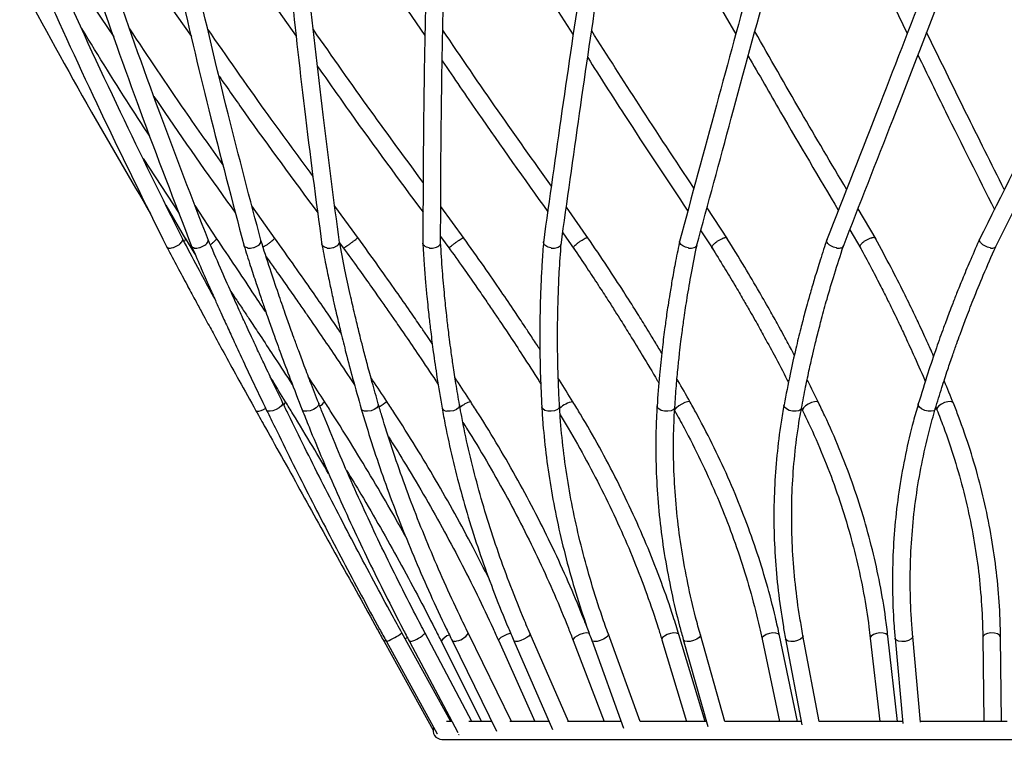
# Model space of a CAD drawing. Header units: millimetres. Extents: x -205 to 202, y -5 to 1774.
# Tile 5 of 11: x -165 to 2, y 496 to 618. Entities that reach past the tile are written whole.
import ezdxf

# ---------------------------------------------------------------- set-up
doc = ezdxf.new("R2010")
doc.units = ezdxf.units.MM

msp = doc.modelspace()

# ---------------------------------------------------------------- linework, layer by layer
at = {"color": 7, "linetype": 'Continuous', "lineweight": 25}
for p, q in [((-154.81, 624.02), (-148.66, 614.9)), ((-141.89, 624), (-135.55, 614.96)), ((-124.14, 623.99), (-117.83, 615.04)), ((-102.16, 624.01), (-96.09, 615.13)), ((-76.69, 624.04), (-71.06, 615.25)), ((-48.61, 624.11), (-43.6, 615.38)), ((-18.87, 624.19), (-14.62, 615.51)), ((-143.69, 594.38), (-137.61, 585.07)), ((-136.46, 580.71), (-139.81, 586.45)), ((-131.22, 580.77), (-134.92, 586.43)), ((-121.39, 580.81), (-125.31, 586.39)), ((-107.31, 580.83), (-111.32, 586.32)), ((-89.47, 580.83), (-93.41, 586.23)), ((-68.46, 580.81), (-72.21, 586.13)), ((-45, 580.77), (-48.45, 586.01)), ((-19.9, 580.71), (-22.94, 585.88)), ((-49.5, 582.15), (-47.49, 579.1)), ((-24.33, 582.33), (-22.47, 579.17)), ((-134.93, 578.21), (-136.56, 580.88)), ((-93.44, 581.19), (-91.87, 579.04)), ((-72.82, 581.8), (-70.89, 579.06)), ((-110.5, 580.12), (-109.72, 579.04)), ((-32.53, 552.22), (-32.32, 551.8)), ((-9.8, 552.34), (-9.62, 551.91)), ((-91.74, 499.22), (-99.98, 514.2)), ((-88.15, 499.22), (-96.06, 514.17)), ((-81.45, 499.22), (-88.76, 514.13)), ((-71.87, 499.22), (-78.33, 514.07)), ((-59.73, 499.22), (-65.11, 513.99)), ((-48.78, 499.22), (-53.2, 513.91)), ((-103, 512.75), (-94.73, 497.78)), ((-102.61, 512.75), (-94.02, 497.13)), ((-98.72, 512.77), (-90.56, 497.36)), ((-93.35, 512.8), (-86.56, 499.22)), ((-91.46, 512.81), (-84, 497.61)), ((-83.64, 512.86), (-77.52, 499.22)), ((-81.08, 512.88), (-74.55, 497.87)), ((-71.07, 512.94), (-65.84, 499.22)), ((-67.93, 512.96), (-62.53, 498.13)), ((-56.07, 513.04), (-51.91, 499.22)), ((-52.46, 513.07), (-48.33, 498.4)), ((-45.44, 499.22), (-49.57, 513.88)), ((-39.15, 513.16), (-36.21, 499.22)), ((-33.15, 499.22), (-36.21, 513.78)), ((-35.18, 513.19), (-32.43, 498.65)), ((-29.48, 499.21), (-32.24, 513.75)), ((-20.87, 513.3), (-19.28, 499.22)), ((-16.27, 499.22), (-17.89, 513.64)), ((-16.69, 513.34), (-15.38, 498.87)), ((-12.39, 499.15), (-13.7, 513.61)), ((-1.87, 513.46), (-1.7, 499.22)), ((1.3, 499.22), (1.13, 513.49)), ((-91.55, 499.22), (-92.47, 499.22)), ((-84.79, 499.22), (-88.66, 499.22)), ((-75.14, 499.22), (-81.77, 499.22)), ((-62.92, 499.22), (-72.04, 499.22)), ((-48.56, 499.22), (-59.73, 499.22)), ((-32.54, 499.22), (-45.44, 499.22)), ((-15.41, 499.22), (-29.48, 499.22)), ((2.23, 499.22), (-12.4, 499.22)), ((-93.93, 497), (-93.94, 497)), ((-93.24, 496.22), (96.76, 496.22))]:
    msp.add_line(p, q, dxfattribs=at)
at = {"color": 8, "linetype": 'Continuous', "lineweight": 25}
for p, q in [((-124.55, 551.67), (-124.63, 551.73)), ((-102.97, 512.78), (-103, 512.75)), ((-102.49, 512.78), (-102.61, 512.75))]:
    msp.add_line(p, q, dxfattribs=at)
at = {"color": 8, "linetype": 'Continuous', "lineweight": 25, "flags": 128}
for points in [[(-120.13, 553.12), (-120.14, 552.88), (-120.35, 552.58), (-120.73, 552.26), (-121.22, 551.97), (-121.76, 551.75), (-122.25, 551.65), (-122.63, 551.67)], [(-114.04, 553.02), (-114.02, 552.88), (-114.15, 552.58), (-114.46, 552.26), (-114.93, 551.97), (-115.48, 551.75), (-116.02, 551.65), (-116.47, 551.67)], [(-103.97, 552.88), (-103.97, 552.88), (-104, 552.58), (-104.24, 552.26), (-104.67, 551.97), (-105.2, 551.75), (-105.77, 551.65), (-106.28, 551.67)], [(-90.25, 552.73), (-90.25, 552.58), (-90.41, 552.26), (-90.78, 551.97), (-91.28, 551.75), (-91.86, 551.65), (-92.41, 551.67)], [(-75.34, 551.67), (-75.85, 551.81), (-76.2, 552.05), (-76.36, 552.35), (-76.36, 552.38)], [(-73.36, 552.55), (-73.44, 552.26), (-73.73, 551.97), (-74.2, 551.75), (-74.76, 551.65), (-75.34, 551.67)], [(-55.64, 551.67), (-56.19, 551.81), (-56.61, 552.05), (-56.85, 552.35), (-56.88, 552.56)], [(-53.89, 552.37), (-53.91, 552.26), (-54.12, 551.97), (-54.52, 551.75), (-55.06, 551.65), (-55.64, 551.67)], [(-51.29, 553.2), (-51.43, 553.28), (-51.76, 553.26), (-52.22, 553.12), (-52.73, 552.88), (-53.23, 552.58), (-53.63, 552.26), (-53.87, 551.97), (-53.92, 551.75), (-53.91, 551.73)], [(-32.49, 552.19), (-32.61, 551.97), (-32.93, 551.75), (-33.42, 551.65), (-33.99, 551.67)], [(-29.62, 553.13), (-29.66, 553.18), (-29.91, 553.28), (-30.32, 553.26), (-30.83, 553.12), (-31.37, 552.88), (-31.84, 552.58), (-32.18, 552.26), (-32.33, 551.97), (-32.32, 551.81)], [(-11.12, 551.67), (-11.68, 551.81), (-12.2, 552.05), (-12.58, 552.35), (-12.76, 552.67), (-12.76, 552.9)], [(-6.84, 553.02), (-6.97, 553.18), (-7.31, 553.28), (-7.79, 553.26), (-8.34, 553.12), (-8.87, 552.88), (-9.3, 552.58), (-9.57, 552.26), (-9.64, 551.97), (-9.62, 551.91)], [(-122.63, 551.67), (-122.83, 551.81), (-122.83, 551.81)], [(-116.47, 551.67), (-116.76, 551.81), (-116.84, 551.92)], [(-106.28, 551.67), (-106.66, 551.81), (-106.85, 552.05)], [(-9.89, 552.04), (-9.92, 551.97), (-10.16, 551.75), (-10.58, 551.65), (-11.12, 551.67)], [(-81.6, 514.15), (-81.75, 514.11), (-82.28, 513.93), (-82.81, 513.68), (-83.25, 513.4), (-83.55, 513.13), (-83.65, 512.91), (-83.64, 512.86)], [(-78.33, 514.07), (-78.33, 513.93), (-78.52, 513.68), (-78.88, 513.4), (-79.37, 513.13), (-79.92, 512.91), (-80.42, 512.78)], [(-68.28, 514.04), (-68.28, 514.04), (-68.49, 514.17), (-68.88, 514.2), (-69.39, 514.11), (-69.94, 513.93), (-70.45, 513.68), (-70.84, 513.4), (-71.05, 513.13), (-71.07, 512.94)], [(-65.11, 513.99), (-65.1, 513.93), (-65.19, 513.68), (-65.49, 513.4), (-65.94, 513.13), (-66.48, 512.91), (-67.02, 512.78)], [(-53.2, 513.91), (-53.29, 514.04), (-53.59, 514.17), (-54.05, 514.2), (-54.6, 514.11), (-55.16, 513.93), (-55.64, 513.68), (-55.96, 513.4), (-56.08, 513.13), (-56.07, 513.04)], [(-36.21, 513.78), (-36.22, 513.82), (-36.42, 514.04), (-36.8, 514.17), (-37.32, 514.2), (-37.9, 514.11), (-38.44, 513.93), (-38.87, 513.68), (-39.11, 513.4), (-39.15, 513.16)], [(-17.89, 513.64), (-17.96, 513.82), (-18.25, 514.04), (-18.7, 514.17), (-19.27, 514.2), (-19.84, 514.11), (-20.35, 513.93), (-20.71, 513.68), (-20.87, 513.4), (-20.87, 513.3)], [(1.13, 513.49), (1.13, 513.55), (0.97, 513.82), (0.6, 514.04), (0.09, 514.17), (-0.49, 514.2), (-1.05, 514.11), (-1.51, 513.93), (-1.79, 513.68), (-1.87, 513.46)], [(-102.73, 512.93), (-102.77, 512.91), (-102.97, 512.78)], [(-99.05, 513.4), (-99.06, 513.4), (-99.42, 513.18)], [(-98.47, 512.78), (-98.68, 512.75), (-98.72, 512.77)], [(-91.02, 512.78), (-91.34, 512.75), (-91.46, 512.81)], [(-80.42, 512.78), (-80.82, 512.75), (-81.05, 512.83), (-81.08, 512.87)], [(-67.02, 512.78), (-67.49, 512.75), (-67.82, 512.83), (-67.93, 512.96)], [(-51.28, 512.78), (-51.81, 512.75), (-52.21, 512.83), (-52.44, 513.01), (-52.46, 513.07)], [(-49.57, 513.88), (-49.58, 513.68), (-49.8, 513.4), (-50.19, 513.13), (-50.72, 512.91), (-51.28, 512.78)], [(-33.73, 512.78), (-34.3, 512.75), (-34.77, 512.83), (-35.09, 513.01), (-35.18, 513.19)], [(-32.24, 513.75), (-32.23, 513.68), (-32.35, 513.4), (-32.68, 513.13), (-33.17, 512.91), (-33.73, 512.78)], [(-14.98, 512.78), (-15.56, 512.75), (-16.09, 512.83), (-16.48, 513.01), (-16.68, 513.26), (-16.69, 513.34)], [(-13.7, 513.61), (-13.75, 513.4), (-14, 513.13), (-14.43, 512.91), (-14.98, 512.78)]]:
    msp.add_lwpolyline(points, dxfattribs=at)
at = {"color": 7, "linetype": 'Continuous', "lineweight": 25, "flags": 128}
for points in [[(-33.99, 551.67), (-34.55, 551.81), (-35.03, 552.05), (-35.34, 552.35), (-35.45, 552.67), (-35.44, 552.74)], [(-90.31, 497), (-90.35, 497), (-90.38, 497.02)]]:
    msp.add_lwpolyline(points, dxfattribs=at)
at = {"color": 8, "linetype": 'Continuous', "lineweight": 25}
for centre, radius, start, end in [((-124.49, 554.23), 2.56, 268.6193, 305.7684), ((-120.35, 553.4), 0.732, 302.4192, 348.4714), ((-114.62, 554.27), 1.86, 294.2234, 327.6576), ((-165.8, 647.08), 113.14, 303.2085, 304.0082), ((-92.44, 552.48), 0.808, 199.6102, 271.8739), ((-87, 548.72), 4.77, 106.7128, 131.7415), ((-70.57, 549.41), 3.88, 97.7919, 135.6274), ((-106.96, 523.64), 11.74, 292.364, 306.4883), ((-99.8, 517.84), 5.24, 284.81, 315.5822), ((-91.44, 516.04), 3.29, 277.3307, 324.5757), ((-91.39, 511.62), 2.29, 104.439, 149.0738)]:
    msp.add_arc(centre, radius, start, end, dxfattribs=at)
at = {"color": 7, "linetype": 'Continuous', "lineweight": 25}
msp.add_arc((-93.24, 497.72), 1.5, 159.0883, 270, dxfattribs=at)
for points, knots in [([(-136.95, 580.61), (-140.5, 587.79), (-147.85, 602.6), (-154.74, 617.69), (-158.3, 625.46)], [0, 0, 0, 0, 0.4843799, 1, 1, 1, 1]), ([(-132.66, 580.49), (-135.43, 587.67), (-141.16, 602.48), (-146.46, 617.57), (-149.2, 625.34)], [0, 0, 0, 0, 0.484379, 1, 1, 1, 1]), ([(-10.8, 625.39), (-13.62, 618.07), (-19.46, 602.97), (-25.27, 588.14), (-28.27, 580.49)], [0, 0, 0, 0, 0.484376, 1, 1, 1, 1]), ([(19.7, 625.5), (16.13, 618.19), (8.78, 603.08), (1.36, 588.26), (-2.47, 580.61)], [0, 0, 0, 0, 0.484374, 1, 1, 1, 1]), ([(-164.54, 624.13), (-160.54, 616.8), (-153.38, 603.66), (-145.8, 590.75), (-142.45, 585.04)], [0, 0, 0, 0, 0.557693, 1, 1, 1, 1]), ([(-161.03, 624.23), (-157.69, 616.9), (-150.78, 601.78), (-143.42, 586.92), (-139.63, 579.27)], [0, 0, 0, 0, 0.484381, 1, 1, 1, 1]), ([(-152.03, 624.35), (-149.45, 617.02), (-144.14, 601.9), (-138.4, 587.04), (-135.45, 579.39)], [0, 0, 0, 0, 0.48438, 1, 1, 1, 1]), ([(-137.83, 624.51), (-136.12, 617.19), (-132.58, 602.06), (-128.66, 587.21), (-126.64, 579.55)], [0, 0, 0, 0, 0.484379, 1, 1, 1, 1]), ([(-123.74, 580.33), (-125.64, 587.5), (-129.55, 602.31), (-133.08, 617.4), (-134.9, 625.18)], [0, 0, 0, 0, 0.484378, 1, 1, 1, 1]), ([(-118.91, 624.69), (-118.11, 617.36), (-116.48, 602.23), (-114.51, 587.38), (-113.49, 579.73)], [0, 0, 0, 0, 0.484377, 1, 1, 1, 1]), ([(-110.52, 580.15), (-111.48, 587.33), (-113.44, 602.14), (-115.08, 617.23), (-115.93, 625.01)], [0, 0, 0, 0, 0.4843765, 1, 1, 1, 1]), ([(-95.91, 624.88), (-96.06, 617.56), (-96.37, 602.44), (-96.42, 587.59), (-96.45, 579.94)], [0, 0, 0, 0, 0.484377, 1, 1, 1, 1]), ([(-93.45, 579.94), (-93.43, 587.12), (-93.38, 601.93), (-93.07, 617.03), (-92.91, 624.81)], [0, 0, 0, 0, 0.4843764, 1, 1, 1, 1]), ([(-69.61, 625.07), (-70.74, 617.49), (-72.99, 602.38), (-75.06, 587.54), (-76.09, 580.14)], [0, 0, 0, 0, 0.501316, 1, 1, 1, 1]), ([(-73.11, 579.74), (-72.08, 587.13), (-70.02, 601.96), (-67.77, 617.06), (-66.65, 624.63)], [0, 0, 0, 0, 0.498811, 1, 1, 1, 1]), ([(-40.91, 625.24), (-42.91, 617.92), (-47.02, 602.81), (-51.03, 587.98), (-53.1, 580.33)], [0, 0, 0, 0, 0.484375, 1, 1, 1, 1]), ([(-50.2, 579.55), (-48.26, 586.73), (-44.25, 601.56), (-40.14, 616.67), (-38.02, 624.45)], [0, 0, 0, 0, 0.484375, 1, 1, 1, 1]), ([(-25.48, 579.39), (-22.66, 586.57), (-16.85, 601.41), (-11.01, 616.52), (-8, 624.31)], [0, 0, 0, 0, 0.484376, 1, 1, 1, 1]), ([(0.21, 579.27), (3.81, 586.45), (11.24, 601.29), (18.6, 616.4), (22.4, 624.19)], [0, 0, 0, 0, 0.484374, 1, 1, 1, 1]), ([(-142.58, 598.14), (-143.5, 599.55), (-147.43, 605.54), (-151.18, 611.63), (-154.05, 616.3)], [0, 0, 0, 0, 0.234313, 1, 1, 1, 1]), ([(-130.21, 593.34), (-132.35, 596.35), (-137.72, 603.92), (-142.86, 611.63), (-145.95, 616.27)], [0, 0, 0, 0, 0.398265, 1, 1, 1, 1]), ([(-114.98, 591.34), (-117.69, 595.03), (-123.74, 603.24), (-129.55, 611.6), (-132.76, 616.22)], [0, 0, 0, 0, 0.448639, 1, 1, 1, 1]), ([(-96.38, 590.3), (-99.35, 594.33), (-105.64, 602.86), (-111.72, 611.55), (-114.93, 616.14)], [0, 0, 0, 0, 0.472504, 1, 1, 1, 1]), ([(-74.74, 589.7), (-77.75, 593.92), (-83.95, 602.62), (-89.97, 611.48), (-93.07, 616.04)], [0, 0, 0, 0, 0.485629, 1, 1, 1, 1]), ([(-50.65, 589.35), (-53.76, 594.03), (-59.58, 602.81), (-65.27, 611.75), (-67.93, 615.92)], [0, 0, 0, 0, 0.532971, 1, 1, 1, 1]), ([(-24.88, 589.17), (-27.47, 593.53), (-32.68, 602.33), (-37.8, 611.29), (-40.37, 615.8)], [0, 0, 0, 0, 0.496586, 1, 1, 1, 1]), ([(1.76, 589.11), (-0.42, 593.47), (-4.81, 602.23), (-9.16, 611.17), (-11.35, 615.66)], [0, 0, 0, 0, 0.496772, 1, 1, 1, 1]), ([(-93.16, 610.85), (-91.17, 607.93), (-85.33, 599.35), (-79.31, 590.93), (-75.35, 585.37)], [0, 0, 0, 0, 0.340705, 1, 1, 1, 1]), ([(-68.59, 611.4), (-66.55, 608.19), (-60.99, 599.47), (-55.3, 590.9), (-51.7, 585.49)], [0, 0, 0, 0, 0.367952, 1, 1, 1, 1]), ([(-41.49, 611.7), (-39.67, 608.53), (-34.65, 599.75), (-29.53, 591.12), (-26.27, 585.62)], [0, 0, 0, 0, 0.361389, 1, 1, 1, 1]), ([(-12.83, 611.85), (-11.27, 608.65), (-6.99, 599.87), (-2.66, 591.24), (0.09, 585.75)], [0, 0, 0, 0, 0.363186, 1, 1, 1, 1]), ([(-114.23, 609.93), (-112.39, 607.31), (-106.56, 599), (-100.54, 590.85), (-96.42, 585.27)], [0, 0, 0, 0, 0.315514, 1, 1, 1, 1]), ([(-130.86, 608.28), (-129.42, 606.21), (-123.98, 598.43), (-118.34, 590.79), (-114.19, 585.18)], [0, 0, 0, 0, 0.26568, 1, 1, 1, 1]), ([(-141.87, 604.84), (-141.25, 603.93), (-136.78, 597.28), (-132.11, 590.75), (-128.08, 585.11)], [0, 0, 0, 0, 0.136955, 1, 1, 1, 1]), ([(-139.45, 579.24), (-139.44, 579.23), (-139.34, 579.21), (-139.1, 579.2), (-138.67, 579.28), (-138.2, 579.46), (-137.75, 579.71), (-137.37, 580), (-137.11, 580.3), (-136.98, 580.58), (-137.02, 580.72), (-137.04, 580.78)], [0, 0, 0, 0, 0.008899, 0.133908, 0.258918, 0.38391, 0.50887, 0.633799, 0.758714, 0.883638, 1, 1, 1, 1]), ([(-131.63, 570.7), (-131.82, 571.05), (-132.77, 572.8), (-134.58, 576.17), (-136.18, 579.18), (-137.03, 580.79)], [0, 0, 0, 0, 0.103156, 0.518029, 1, 1, 1, 1]), ([(-136.78, 580.31), (-136.71, 580.4), (-136.56, 580.59), (-136.51, 580.78), (-136.56, 580.84), (-136.58, 580.87)], [0, 0, 0, 0, 0.39655, 0.807067, 1, 1, 1, 1]), ([(-135.07, 579.24), (-135.06, 579.23), (-134.94, 579.21), (-134.65, 579.2), (-134.18, 579.28), (-133.7, 579.46), (-133.27, 579.71), (-132.92, 580), (-132.73, 580.3), (-132.67, 580.54), (-132.73, 580.63), (-132.74, 580.66)], [0, 0, 0, 0, 0.009555, 0.143778, 0.278001, 0.412207, 0.546376, 0.680513, 0.814635, 0.948766, 1, 1, 1, 1]), ([(-120.13, 553.12), (-120.71, 554.33), (-121.79, 556.56), (-123.24, 559.63), (-124.41, 562.13), (-125.34, 564.12), (-126.26, 566.11), (-127.39, 568.58), (-128.9, 571.94), (-130.74, 576.07), (-132.03, 579.07), (-132.73, 580.68)], [0, 0, 0, 0, 0.129862, 0.23984, 0.329935, 0.400147, 0.455456, 0.546441, 0.66862, 0.821979, 1, 1, 1, 1]), ([(-132.35, 579.81), (-132.26, 579.87), (-132.03, 580.03), (-131.71, 580.31), (-131.44, 580.59), (-131.3, 580.81), (-131.31, 580.92), (-131.34, 580.95), (-131.35, 580.96), (-131.35, 580.96)], [0, 0, 0, 0, 0.136106, 0.339686, 0.543282, 0.746979, 0.950674, 0.985469, 1, 1, 1, 1]), ([(-122.93, 568.37), (-122.96, 568.41), (-123.73, 569.58), (-125.44, 572.15), (-128.21, 576.3), (-130.24, 579.31), (-131.33, 580.93)], [0, 0, 0, 0, 0.0094303, 0.27598, 0.6105988, 1, 1, 1, 1]), ([(-126.04, 579.24), (-126.03, 579.23), (-125.88, 579.21), (-125.56, 579.2), (-125.06, 579.28), (-124.58, 579.46), (-124.18, 579.71), (-123.89, 580), (-123.76, 580.28), (-123.79, 580.44), (-123.81, 580.51)], [0, 0, 0, 0, 0.010445, 0.157167, 0.303889, 0.450592, 0.597255, 0.743883, 0.890494, 1, 1, 1, 1]), ([(-114.04, 553.02), (-114.52, 554.22), (-115.39, 556.46), (-116.55, 559.51), (-117.47, 562.01), (-118.2, 564), (-118.92, 565.99), (-119.79, 568.45), (-120.95, 571.81), (-122.33, 575.93), (-123.29, 578.92), (-123.8, 580.53)], [0, 0, 0, 0, 0.129871, 0.239885, 0.329997, 0.400222, 0.455542, 0.546543, 0.668742, 0.822115, 1, 1, 1, 1]), ([(-123.43, 579.4), (-123.39, 579.42), (-123.24, 579.5), (-122.91, 579.71), (-122.49, 580), (-122.1, 580.31), (-121.78, 580.59), (-121.56, 580.81), (-121.5, 580.92), (-121.5, 580.95), (-121.5, 580.96), (-121.5, 580.96)], [0, 0, 0, 0, 0.061815, 0.212123, 0.362394, 0.512649, 0.662914, 0.813255, 0.963595, 0.989275, 1, 1, 1, 1]), ([(-110.27, 564.85), (-110.53, 565.24), (-111.36, 566.46), (-112.97, 568.81), (-115.3, 572.18), (-118.21, 576.33), (-120.35, 579.35), (-121.51, 580.97)], [0, 0, 0, 0, 0.070435, 0.225558, 0.43387, 0.695393, 1, 1, 1, 1]), ([(-109.83, 579.22), (-109.83, 579.22), (-109.84, 579.2), (-109.7, 579.29), (-109.45, 579.46), (-109.09, 579.71), (-108.69, 580), (-108.28, 580.31), (-107.91, 580.59), (-107.62, 580.81), (-107.49, 580.92), (-107.46, 580.95), (-107.45, 580.96), (-107.45, 580.96)], [0, 0, 0, 0, 0.054875, 0.169587, 0.284284, 0.39895, 0.513588, 0.628213, 0.742846, 0.857537, 0.972227, 0.991818, 1, 1, 1, 1]), ([(-107.44, 580.98), (-107.44, 580.98), (-107.43, 580.98), (-107.44, 580.97), (-107.45, 580.96), (-107.45, 580.96)], [0, 0, 0, 0, 0.589347, 0.879021, 1, 1, 1, 1]), ([(-94.86, 563.08), (-95.17, 563.54), (-95.83, 564.52), (-97.07, 566.33), (-98.78, 568.81), (-101.13, 572.18), (-104.07, 576.34), (-106.25, 579.36), (-107.43, 580.99)], [0, 0, 0, 0, 0.076501, 0.161538, 0.301423, 0.489271, 0.725107, 1, 1, 1, 1]), ([(-92, 579.22), (-92, 579.22), (-92.03, 579.21), (-91.96, 579.29), (-91.79, 579.46), (-91.49, 579.71), (-91.12, 580), (-90.7, 580.31), (-90.3, 580.59), (-89.95, 580.81), (-89.77, 580.92), (-89.69, 580.95), (-89.68, 580.96), (-89.68, 580.96)], [0, 0, 0, 0, 0.003559, 0.124499, 0.245423, 0.366315, 0.487177, 0.608026, 0.728884, 0.849802, 0.970719, 0.991374, 1, 1, 1, 1]), ([(-89.59, 580.98), (-89.6, 580.98), (-89.61, 580.99), (-89.66, 580.97), (-89.67, 580.96), (-89.68, 580.96)], [0, 0, 0, 0, 0.766589, 0.931237, 1, 1, 1, 1]), ([(-76.68, 562.08), (-76.77, 562.22), (-77.28, 563.01), (-78.13, 564.31), (-79.45, 566.31), (-81.1, 568.79), (-83.39, 572.17), (-86.27, 576.34), (-88.42, 579.36), (-89.58, 580.98)], [0, 0, 0, 0, 0.021433, 0.123824, 0.204482, 0.337163, 0.515338, 0.73904, 1, 1, 1, 1]), ([(-71, 579.25), (-71.01, 579.26), (-71.05, 579.3), (-70.95, 579.46), (-70.72, 579.71), (-70.39, 580), (-69.99, 580.31), (-69.56, 580.59), (-69.16, 580.81), (-68.93, 580.92), (-68.82, 580.95), (-68.8, 580.96), (-68.79, 580.96)], [0, 0, 0, 0, 0.072745, 0.200817, 0.328855, 0.456862, 0.584855, 0.712857, 0.840923, 0.968989, 0.990864, 1, 1, 1, 1]), ([(-68.57, 580.95), (-68.58, 580.96), (-68.58, 581.01), (-68.67, 580.99), (-68.77, 580.97), (-68.79, 580.96), (-68.79, 580.96)], [0, 0, 0, 0, 0.17137, 0.83846, 0.95241, 1, 1, 1, 1]), ([(-56.09, 561.47), (-56.29, 561.8), (-56.87, 562.77), (-57.77, 564.26), (-59, 566.27), (-60.55, 568.75), (-62.7, 572.13), (-65.41, 576.3), (-67.46, 579.33), (-68.56, 580.96)], [0, 0, 0, 0, 0.049405, 0.14885, 0.227187, 0.35605, 0.529097, 0.746363, 1, 1, 1, 1]), ([(-53.04, 580.57), (-53.28, 579.38), (-53.73, 577.19), (-54.29, 574.16), (-54.71, 571.67), (-55.02, 569.68), (-55.32, 567.67), (-55.66, 565.18), (-56.08, 561.77), (-56.52, 557.47), (-56.76, 554.3), (-56.88, 552.56)], [0, 0, 0, 0, 0.128908, 0.238255, 0.327768, 0.397524, 0.452475, 0.542872, 0.664259, 0.816604, 1, 1, 1, 1]), ([(-51.57, 579.24), (-51.58, 579.24), (-51.76, 579.27), (-52.1, 579.36), (-52.54, 579.57), (-52.88, 579.84), (-53.06, 580.14), (-53.11, 580.36), (-53.06, 580.45), (-53.05, 580.46)], [0, 0, 0, 0, 0.0137821, 0.2073764, 0.4009716, 0.594541, 0.7880586, 0.9815295, 1, 1, 1, 1]), ([(-47.61, 579.29), (-47.61, 579.29), (-47.66, 579.32), (-47.63, 579.47), (-47.48, 579.71), (-47.2, 580), (-46.82, 580.31), (-46.39, 580.59), (-45.96, 580.81), (-45.68, 580.92), (-45.54, 580.95), (-45.51, 580.96), (-45.5, 580.96)], [0, 0, 0, 0, 0.016084, 0.151983, 0.287845, 0.423674, 0.559488, 0.695311, 0.831203, 0.967094, 0.990306, 1, 1, 1, 1]), ([(-45.11, 580.91), (-45.13, 580.93), (-45.18, 581), (-45.34, 580.99), (-45.47, 580.97), (-45.5, 580.96), (-45.5, 580.96)], [0, 0, 0, 0, 0.362789, 0.875777, 0.963404, 1, 1, 1, 1]), ([(-33.7, 561.12), (-33.92, 561.54), (-34.49, 562.62), (-35.34, 564.2), (-36.44, 566.21), (-37.82, 568.7), (-39.76, 572.08), (-42.21, 576.25), (-44.09, 579.28), (-45.1, 580.91)], [0, 0, 0, 0, 0.063085, 0.161081, 0.238275, 0.365258, 0.53578, 0.749883, 1, 1, 1, 1]), ([(-28.18, 580.74), (-28.57, 579.56), (-29.29, 577.37), (-30.22, 574.34), (-30.95, 571.86), (-31.51, 569.86), (-32.05, 567.86), (-32.7, 565.37), (-33.53, 561.96), (-34.49, 557.65), (-35.1, 554.48), (-35.44, 552.74)], [0, 0, 0, 0, 0.128902, 0.238245, 0.327756, 0.397511, 0.452462, 0.542858, 0.664247, 0.816593, 1, 1, 1, 1]), ([(-26.56, 579.24), (-26.57, 579.24), (-26.74, 579.27), (-27.08, 579.36), (-27.54, 579.57), (-27.92, 579.84), (-28.17, 580.14), (-28.28, 580.42), (-28.23, 580.56), (-28.2, 580.62)], [0, 0, 0, 0, 0.012283, 0.18482, 0.357358, 0.529872, 0.702341, 0.874768, 1, 1, 1, 1]), ([(-22.57, 579.37), (-22.59, 579.4), (-22.64, 579.49), (-22.56, 579.71), (-22.34, 580), (-22, 580.31), (-21.58, 580.59), (-21.13, 580.81), (-20.81, 580.92), (-20.65, 580.95), (-20.61, 580.96), (-20.61, 580.96)], [0, 0, 0, 0, 0.086976, 0.233253, 0.379494, 0.525719, 0.671955, 0.818263, 0.964571, 0.989563, 1, 1, 1, 1]), ([(-19.99, 580.83), (-19.99, 580.85), (-20.01, 580.93), (-20.18, 580.99), (-20.41, 580.99), (-20.57, 580.97), (-20.6, 580.96), (-20.61, 580.96)], [0, 0, 0, 0, 0.0939731, 0.498062, 0.9021483, 0.9711728, 1, 1, 1, 1]), ([(-10.18, 560.96), (-10.37, 561.4), (-10.86, 562.5), (-11.59, 564.11), (-12.52, 566.12), (-13.69, 568.61), (-15.34, 571.99), (-17.46, 576.17), (-19.1, 579.2), (-19.98, 580.84)], [0, 0, 0, 0, 0.06597, 0.163644, 0.240585, 0.367152, 0.537115, 0.750521, 1, 1, 1, 1]), ([(-2.35, 580.87), (-2.87, 579.69), (-3.84, 577.5), (-5.11, 574.48), (-6.12, 571.99), (-6.9, 570), (-7.67, 568), (-8.6, 565.51), (-9.81, 562.1), (-11.26, 557.8), (-12.23, 554.63), (-12.76, 552.9)], [0, 0, 0, 0, 0.128902, 0.23824, 0.327751, 0.397506, 0.452456, 0.542853, 0.664242, 0.816588, 1, 1, 1, 1]), ([(-0.58, 579.24), (-0.59, 579.24), (-0.74, 579.27), (-1.07, 579.36), (-1.53, 579.57), (-1.95, 579.84), (-2.26, 580.15), (-2.43, 580.44), (-2.47, 580.65), (-2.4, 580.72), (-2.39, 580.74)], [0, 0, 0, 0, 0.011215, 0.168747, 0.32628, 0.483792, 0.641262, 0.798694, 0.956109, 1, 1, 1, 1]), ([(-139.7, 579.41), (-139.1, 578.28), (-137.97, 576.15), (-136.38, 573.2), (-135.05, 570.72), (-133.98, 568.74), (-132.9, 566.75), (-131.56, 564.28), (-129.7, 560.89), (-127.35, 556.61), (-125.59, 553.46), (-124.63, 551.73)], [0, 0, 0, 0, 0.124195, 0.234072, 0.324073, 0.394212, 0.449464, 0.540354, 0.662407, 0.815629, 1, 1, 1, 1]), ([(-139.45, 579.24), (-139.46, 579.24), (-139.55, 579.27), (-139.67, 579.31), (-139.68, 579.4), (-139.69, 579.42)], [0, 0, 0, 0, 0.05425, 0.816293, 1, 1, 1, 1]), ([(-135.56, 579.66), (-135.05, 578.49), (-134.11, 576.31), (-132.79, 573.3), (-131.69, 570.82), (-130.8, 568.84), (-129.89, 566.85), (-128.76, 564.37), (-127.19, 560.97), (-125.18, 556.7), (-123.66, 553.54), (-122.83, 551.81)], [0, 0, 0, 0, 0.128977, 0.238268, 0.327778, 0.397534, 0.452484, 0.542878, 0.664263, 0.816638, 1, 1, 1, 1]), ([(-135.07, 579.24), (-135.08, 579.24), (-135.21, 579.27), (-135.39, 579.34), (-135.46, 579.48), (-135.49, 579.54)], [0, 0, 0, 0, 0.038231, 0.575248, 1, 1, 1, 1]), ([(-126.67, 579.67), (-126.31, 578.54), (-125.64, 576.4), (-124.66, 573.43), (-123.82, 570.95), (-123.14, 568.97), (-122.45, 566.97), (-121.57, 564.49), (-120.34, 561.09), (-118.74, 556.81), (-117.51, 553.64), (-116.84, 551.92)], [0, 0, 0, 0, 0.124453, 0.234328, 0.324304, 0.394422, 0.449656, 0.540518, 0.662531, 0.815685, 1, 1, 1, 1]), ([(-126.04, 579.24), (-126.05, 579.24), (-126.19, 579.27), (-126.43, 579.36), (-126.63, 579.52), (-126.65, 579.65), (-126.66, 579.69)], [0, 0, 0, 0, 0.028485, 0.428615, 0.828747, 1, 1, 1, 1]), ([(-113.53, 579.98), (-113.31, 578.8), (-112.89, 576.61), (-112.26, 573.59), (-111.72, 571.11), (-111.28, 569.12), (-110.81, 567.12), (-110.22, 564.64), (-109.37, 561.23), (-108.24, 556.95), (-107.34, 553.78), (-106.85, 552.05)], [0, 0, 0, 0, 0.128946, 0.238269, 0.327784, 0.397541, 0.452492, 0.542887, 0.664272, 0.81663, 1, 1, 1, 1]), ([(-112.65, 579.24), (-112.66, 579.24), (-112.82, 579.27), (-113.11, 579.36), (-113.39, 579.57), (-113.52, 579.75), (-113.51, 579.86), (-113.51, 579.86)], [0, 0, 0, 0, 0.022752, 0.342342, 0.661934, 0.981483, 1, 1, 1, 1]), ([(-112.65, 579.24), (-112.64, 579.23), (-112.47, 579.21), (-112.13, 579.2), (-111.62, 579.28), (-111.16, 579.46), (-110.8, 579.71), (-110.59, 580), (-110.51, 580.22), (-110.55, 580.32), (-110.56, 580.33)], [0, 0, 0, 0, 0.01151, 0.173195, 0.334881, 0.496545, 0.658166, 0.819748, 0.981312, 1, 1, 1, 1]), ([(-103.97, 552.89), (-104.31, 554.09), (-104.95, 556.32), (-105.78, 559.37), (-106.43, 561.87), (-106.93, 563.85), (-107.42, 565.84), (-108.01, 568.3), (-108.78, 571.65), (-109.67, 575.77), (-110.24, 578.75), (-110.55, 580.36)], [0, 0, 0, 0, 0.129874, 0.239921, 0.330045, 0.400279, 0.455605, 0.546617, 0.668831, 0.822218, 1, 1, 1, 1]), ([(-109.85, 579.21), (-109.03, 578.09), (-107.5, 575.98), (-105.4, 573.04), (-103.67, 570.57), (-102.29, 568.6), (-100.91, 566.62), (-99.21, 564.15), (-96.92, 560.77), (-95.06, 558.02), (-93.99, 556.39), (-93.86, 556.18)], [0, 0, 0, 0, 0.147654, 0.278847, 0.386358, 0.470145, 0.536148, 0.644723, 0.790526, 0.973588, 1, 1, 1, 1]), ([(-96.46, 580.18), (-96.39, 578.99), (-96.26, 576.81), (-96.02, 573.78), (-95.8, 571.29), (-95.6, 569.3), (-95.38, 567.3), (-95.09, 564.81), (-94.65, 561.4), (-94.04, 557.11), (-93.5, 553.94), (-93.2, 552.2)], [0, 0, 0, 0, 0.128933, 0.238271, 0.327786, 0.397543, 0.452494, 0.54289, 0.664274, 0.816624, 1, 1, 1, 1]), ([(-95.36, 579.24), (-95.37, 579.24), (-95.55, 579.27), (-95.86, 579.36), (-96.21, 579.57), (-96.42, 579.82), (-96.43, 580), (-96.44, 580.07)], [0, 0, 0, 0, 0.0185581, 0.2792395, 0.5399221, 0.80057, 1, 1, 1, 1]), ([(-95.36, 579.24), (-95.35, 579.23), (-95.18, 579.21), (-94.82, 579.2), (-94.33, 579.28), (-93.9, 579.46), (-93.6, 579.71), (-93.45, 579.94), (-93.47, 580.08), (-93.47, 580.13)], [0, 0, 0, 0, 0.01299, 0.19546, 0.37793, 0.560376, 0.742774, 0.925127, 1, 1, 1, 1]), ([(-90.25, 552.73), (-90.46, 553.93), (-90.84, 556.16), (-91.31, 559.21), (-91.66, 561.7), (-91.92, 563.68), (-92.17, 565.67), (-92.46, 568.13), (-92.8, 571.47), (-93.17, 575.58), (-93.35, 578.56), (-93.45, 580.16)], [0, 0, 0, 0, 0.12987, 0.239944, 0.330078, 0.400318, 0.45565, 0.546672, 0.668898, 0.822291, 1, 1, 1, 1]), ([(-92.12, 579.39), (-91.29, 578.21), (-89.74, 576.05), (-87.64, 573.05), (-85.95, 570.59), (-84.61, 568.62), (-83.27, 566.63), (-81.62, 564.17), (-79.41, 560.79), (-77.65, 558.07), (-76.64, 556.46), (-76.53, 556.28)], [0, 0, 0, 0, 0.154376, 0.284995, 0.392045, 0.475475, 0.541195, 0.649305, 0.794483, 0.976763, 1, 1, 1, 1]), ([(-76.06, 580.38), (-76.15, 579.19), (-76.31, 577.01), (-76.47, 573.98), (-76.57, 571.49), (-76.63, 569.5), (-76.67, 567.5), (-76.7, 565.01), (-76.69, 561.59), (-76.6, 557.29), (-76.44, 554.12), (-76.36, 552.38)], [0, 0, 0, 0, 0.128917, 0.238261, 0.327775, 0.397532, 0.452484, 0.54288, 0.664267, 0.816614, 1, 1, 1, 1]), ([(-74.77, 579.24), (-74.78, 579.24), (-74.96, 579.27), (-75.29, 579.36), (-75.7, 579.57), (-75.97, 579.84), (-76.09, 580.09), (-76.06, 580.23), (-76.05, 580.27)], [0, 0, 0, 0, 0.015812, 0.237916, 0.460022, 0.682097, 0.904114, 1, 1, 1, 1]), ([(-74.77, 579.24), (-74.76, 579.23), (-74.58, 579.21), (-74.23, 579.2), (-73.76, 579.28), (-73.38, 579.46), (-73.14, 579.69), (-73.12, 579.86), (-73.1, 579.93)], [0, 0, 0, 0, 0.014785, 0.222462, 0.43014, 0.637791, 0.845386, 1, 1, 1, 1]), ([(-73.36, 552.55), (-73.42, 553.75), (-73.54, 555.97), (-73.63, 559.02), (-73.68, 561.51), (-73.69, 563.49), (-73.69, 565.47), (-73.67, 567.93), (-73.58, 571.27), (-73.41, 575.38), (-73.2, 578.36), (-73.08, 579.95)], [0, 0, 0, 0, 0.12986, 0.239954, 0.330091, 0.400335, 0.455669, 0.546694, 0.668927, 0.822327, 1, 1, 1, 1]), ([(-71.02, 579.24), (-70.26, 578.13), (-68.83, 576.02), (-66.9, 573.08), (-65.3, 570.62), (-64.04, 568.66), (-62.79, 566.67), (-61.26, 564.21), (-59.2, 560.84), (-57.58, 558.14), (-56.67, 556.55), (-56.58, 556.39)], [0, 0, 0, 0, 0.148263, 0.280267, 0.388462, 0.472783, 0.539205, 0.648469, 0.795197, 0.979429, 1, 1, 1, 1]), ([(-53.89, 552.37), (-53.8, 553.57), (-53.65, 555.8), (-53.36, 558.84), (-53.1, 561.33), (-52.87, 563.31), (-52.62, 565.29), (-52.28, 567.75), (-51.77, 571.08), (-51.07, 575.19), (-50.46, 578.17), (-50.14, 579.76)], [0, 0, 0, 0, 0.129843, 0.239944, 0.33008, 0.400322, 0.455655, 0.546681, 0.668914, 0.822314, 1, 1, 1, 1]), ([(-51.57, 579.24), (-51.56, 579.23), (-51.38, 579.21), (-51.04, 579.2), (-50.61, 579.28), (-50.31, 579.46), (-50.15, 579.63), (-50.15, 579.73), (-50.15, 579.74)], [0, 0, 0, 0, 0.017153, 0.258091, 0.499031, 0.739939, 0.980783, 1, 1, 1, 1]), ([(-47.61, 579.28), (-46.92, 578.17), (-45.62, 576.07), (-43.86, 573.14), (-42.42, 570.68), (-41.29, 568.71), (-40.16, 566.73), (-38.79, 564.27), (-36.97, 560.9), (-35.54, 558.22), (-34.76, 556.66), (-34.69, 556.52)], [0, 0, 0, 0, 0.148542, 0.280927, 0.389442, 0.474013, 0.540632, 0.650219, 0.79738, 0.982158, 1, 1, 1, 1]), ([(-32.49, 552.19), (-32.26, 553.39), (-31.84, 555.61), (-31.19, 558.66), (-30.63, 561.14), (-30.16, 563.12), (-29.66, 565.11), (-29.03, 567.56), (-28.11, 570.9), (-26.9, 575.02), (-25.92, 577.99), (-25.4, 579.59)], [0, 0, 0, 0, 0.129822, 0.239922, 0.33005, 0.400286, 0.455616, 0.546636, 0.668862, 0.822254, 1, 1, 1, 1]), ([(-26.56, 579.24), (-26.54, 579.23), (-26.38, 579.21), (-26.06, 579.2), (-25.69, 579.28), (-25.47, 579.42), (-25.44, 579.54), (-25.43, 579.58)], [0, 0, 0, 0, 0.0202138, 0.3041528, 0.5880932, 0.8719959, 1, 1, 1, 1]), ([(-22.59, 579.36), (-21.99, 578.25), (-20.85, 576.15), (-19.33, 573.22), (-18.09, 570.76), (-17.12, 568.8), (-16.17, 566.82), (-15, 564.36), (-13.47, 560.99), (-12.28, 558.33), (-11.64, 556.79), (-11.59, 556.66)], [0, 0, 0, 0, 0.14868, 0.281307, 0.390028, 0.474759, 0.541504, 0.651299, 0.798739, 0.983868, 1, 1, 1, 1]), ([(-9.89, 552.04), (-9.52, 553.24), (-8.85, 555.46), (-7.86, 558.51), (-7.01, 561), (-6.31, 562.98), (-5.6, 564.97), (-4.68, 567.43), (-3.39, 570.77), (-1.71, 574.88), (-0.4, 577.86), (0.31, 579.46)], [0, 0, 0, 0, 0.129805, 0.239898, 0.330018, 0.400249, 0.455574, 0.546587, 0.668805, 0.822191, 1, 1, 1, 1]), ([(-0.58, 579.24), (-0.57, 579.23), (-0.41, 579.21), (-0.13, 579.2), (0.17, 579.28), (0.25, 579.4), (0.29, 579.45)], [0, 0, 0, 0, 0.023983, 0.360864, 0.697746, 1, 1, 1, 1]), ([(-122.91, 577.77), (-122.46, 577.13), (-121.3, 575.5), (-119.57, 573.05), (-117.85, 570.58), (-116.48, 568.61), (-115.11, 566.62), (-113.42, 564.15), (-111.12, 560.77), (-109.24, 557.99), (-108.14, 556.33), (-107.99, 556.1)], [0, 0, 0, 0, 0.089156, 0.228871, 0.343355, 0.432577, 0.502861, 0.618479, 0.773739, 0.96867, 1, 1, 1, 1]), ([(-128.88, 571.9), (-128.55, 571.41), (-127.79, 570.27), (-126.7, 568.63), (-125.38, 566.64), (-123.75, 564.17), (-121.53, 560.79), (-119.69, 557.99), (-118.6, 556.3), (-118.43, 556.05)], [0, 0, 0, 0, 0.094151, 0.216652, 0.313152, 0.471896, 0.685069, 0.952703, 1, 1, 1, 1]), ([(-119.63, 553.25), (-120.37, 554.46), (-121.24, 555.87), (-122.1, 557.27), (-122.22, 557.47)], [0, 0, 0, 0, 0.861553, 1, 1, 1, 1]), ([(-113.06, 553.28), (-113.84, 554.49), (-114.74, 555.88), (-115.64, 557.26), (-115.75, 557.44)], [0, 0, 0, 0, 0.875008, 1, 1, 1, 1]), ([(-102.52, 553.29), (-103.32, 554.51), (-104.22, 555.87), (-105.13, 557.23), (-105.23, 557.38)], [0, 0, 0, 0, 0.889748, 1, 1, 1, 1]), ([(-88.37, 553.28), (-89.16, 554.5), (-90.03, 555.84), (-90.92, 557.18), (-91.01, 557.31)], [0, 0, 0, 0, 0.905346, 1, 1, 1, 1]), ([(-71.1, 553.25), (-71.85, 554.47), (-72.67, 555.79), (-73.5, 557.11), (-73.57, 557.21)], [0, 0, 0, 0, 0.921797, 1, 1, 1, 1]), ([(-51.29, 553.2), (-51.98, 554.42), (-52.71, 555.72), (-53.47, 557.01), (-53.52, 557.09)], [0, 0, 0, 0, 0.9375786, 1, 1, 1, 1]), ([(-29.63, 553.13), (-30.23, 554.35), (-30.85, 555.63), (-31.51, 556.9), (-31.54, 556.96)], [0, 0, 0, 0, 0.953079, 1, 1, 1, 1]), ([(-6.84, 553.02), (-7.33, 554.25), (-7.84, 555.51), (-8.38, 556.78), (-8.4, 556.82)], [0, 0, 0, 0, 0.962623, 1, 1, 1, 1]), ([(-99.98, 514.2), (-100.53, 515.2), (-102.13, 518.11), (-104.73, 522.94), (-107.77, 528.65), (-110.73, 534.34), (-113.63, 539.99), (-116.44, 545.58), (-118.59, 549.95), (-119.8, 552.45), (-120.13, 553.12)], [0, 0, 0, 0, 0.07632, 0.221369, 0.366425, 0.511476, 0.656519, 0.801554, 0.946578, 1, 1, 1, 1]), ([(-112.36, 541.13), (-113.25, 542.65), (-115.25, 546.04), (-117.69, 550.07), (-119.22, 552.58), (-119.63, 553.25)], [0, 0, 0, 0, 0.371872, 0.830982, 1, 1, 1, 1]), ([(-96.06, 514.17), (-96.59, 515.18), (-98.12, 518.08), (-100.57, 522.9), (-103.37, 528.6), (-106.04, 534.28), (-108.59, 539.92), (-111, 545.5), (-112.79, 549.86), (-113.78, 552.34), (-114.04, 553.02)], [0, 0, 0, 0, 0.076327, 0.221397, 0.366467, 0.511522, 0.656558, 0.801572, 0.94656, 1, 1, 1, 1]), ([(-99.34, 530.48), (-100.07, 531.79), (-101.86, 535), (-104.84, 540.07), (-108.25, 545.7), (-111, 550.09), (-112.62, 552.6), (-113.06, 553.28)], [0, 0, 0, 0, 0.168655, 0.415415, 0.662172, 0.908931, 1, 1, 1, 1]), ([(-88.76, 514.13), (-89.25, 515.13), (-90.66, 518.04), (-92.87, 522.84), (-95.34, 528.54), (-97.63, 534.2), (-99.74, 539.83), (-101.67, 545.39), (-103.04, 549.74), (-103.77, 552.22), (-103.97, 552.88)], [0, 0, 0, 0, 0.076335, 0.221455, 0.366566, 0.511654, 0.656715, 0.801747, 0.946744, 1, 1, 1, 1]), ([(-85.2, 523.2), (-86.12, 525.01), (-87.99, 528.75), (-91.03, 534.37), (-94.27, 540.06), (-97.65, 545.69), (-100.42, 550.09), (-102.07, 552.61), (-102.52, 553.29)], [0, 0, 0, 0, 0.178021, 0.366083, 0.554131, 0.74217, 0.930204, 1, 1, 1, 1]), ([(-93.2, 552.21), (-93.03, 551.23), (-92.51, 548.42), (-91.48, 543.7), (-90.04, 538.03), (-88.37, 532.32), (-86.48, 526.58), (-84.36, 520.81), (-82.53, 516.24), (-81.39, 513.59), (-81.08, 512.88)], [0, 0, 0, 0, 0.0763492, 0.2213044, 0.3662506, 0.5111792, 0.6560898, 0.8009825, 0.9458581, 1, 1, 1, 1]), ([(-78.33, 514.07), (-78.76, 515.07), (-80, 517.97), (-81.9, 522.77), (-83.95, 528.45), (-85.78, 534.1), (-87.39, 539.72), (-88.77, 545.28), (-89.69, 549.6), (-90.13, 552.07), (-90.25, 552.73)], [0, 0, 0, 0, 0.076343, 0.221559, 0.366767, 0.511954, 0.657119, 0.802262, 0.947382, 1, 1, 1, 1]), ([(-68.68, 515.05), (-68.93, 515.72), (-69.94, 518.31), (-71.85, 522.82), (-74.48, 528.59), (-77.32, 534.32), (-80.36, 540.01), (-83.6, 545.65), (-86.3, 550.07), (-87.93, 552.59), (-88.37, 553.28)], [0, 0, 0, 0, 0.0514548, 0.2002653, 0.3490712, 0.4978644, 0.6466463, 0.7954187, 0.9441833, 1, 1, 1, 1]), ([(-76.36, 552.38), (-76.3, 551.41), (-76.12, 548.59), (-75.61, 543.86), (-74.77, 538.2), (-73.65, 532.48), (-72.28, 526.73), (-70.65, 520.96), (-69.15, 516.37), (-68.2, 513.7), (-67.93, 512.96)], [0, 0, 0, 0, 0.076352, 0.220987, 0.365641, 0.510309, 0.654987, 0.79967, 0.944354, 1, 1, 1, 1]), ([(-65.11, 513.99), (-65.47, 514.98), (-66.5, 517.88), (-68.03, 522.67), (-69.6, 528.35), (-70.91, 534), (-71.96, 539.6), (-72.75, 545.16), (-73.17, 549.46), (-73.32, 551.91), (-73.36, 552.55)], [0, 0, 0, 0, 0.076347, 0.221731, 0.367116, 0.512497, 0.657877, 0.803258, 0.948645, 1, 1, 1, 1]), ([(-53.2, 513.91), (-53.51, 514.92), (-54.42, 517.86), (-56.11, 522.73), (-58.37, 528.5), (-60.87, 534.24), (-63.61, 539.94), (-66.58, 545.58), (-69.12, 550.01), (-70.67, 552.55), (-71.1, 553.25)], [0, 0, 0, 0, 0.076339, 0.221071, 0.365809, 0.510545, 0.655278, 0.800007, 0.944733, 1, 1, 1, 1]), ([(-56.88, 552.56), (-56.94, 551.59), (-57.1, 548.77), (-57.14, 544.04), (-56.92, 538.38), (-56.4, 532.67), (-55.6, 526.92), (-54.5, 521.15), (-53.41, 516.53), (-52.67, 513.83), (-52.46, 513.07)], [0, 0, 0, 0, 0.076346, 0.220616, 0.364917, 0.509253, 0.65362, 0.798013, 0.942429, 1, 1, 1, 1]), ([(-49.57, 513.88), (-49.84, 514.87), (-50.63, 517.77), (-51.73, 522.55), (-52.77, 528.23), (-53.52, 533.88), (-53.98, 539.49), (-54.15, 545.04), (-54.07, 549.33), (-53.93, 551.75), (-53.89, 552.37)], [0, 0, 0, 0, 0.076345, 0.221964, 0.3676, 0.513252, 0.658927, 0.804628, 0.95036, 1, 1, 1, 1]), ([(-36.21, 513.78), (-36.43, 514.8), (-37.08, 517.75), (-38.36, 522.62), (-40.15, 528.38), (-42.22, 534.12), (-44.57, 539.82), (-47.18, 545.47), (-49.47, 549.92), (-50.89, 552.48), (-51.29, 553.2)], [0, 0, 0, 0, 0.076341, 0.220816, 0.365309, 0.509818, 0.654339, 0.79887, 0.943409, 1, 1, 1, 1]), ([(-35.44, 552.74), (-35.61, 551.76), (-36.11, 548.94), (-36.69, 544.22), (-37.1, 538.56), (-37.2, 532.86), (-36.99, 527.11), (-36.47, 521.34), (-35.82, 516.7), (-35.33, 513.98), (-35.18, 513.19)], [0, 0, 0, 0, 0.076333, 0.220366, 0.364422, 0.508501, 0.652607, 0.796738, 0.940895, 1, 1, 1, 1]), ([(-32.24, 513.75), (-32.41, 514.74), (-32.94, 517.63), (-33.57, 522.42), (-34.04, 528.1), (-34.2, 533.75), (-34.06, 539.37), (-33.61, 544.92), (-33.03, 549.19), (-32.6, 551.6), (-32.49, 552.19)], [0, 0, 0, 0, 0.076336, 0.222213, 0.368117, 0.514047, 0.660007, 0.805997, 0.952016, 1, 1, 1, 1]), ([(-17.89, 513.64), (-18.02, 514.66), (-18.37, 517.61), (-19.2, 522.48), (-20.47, 528.25), (-22.04, 533.99), (-23.9, 539.69), (-26.07, 545.33), (-28.02, 549.81), (-29.27, 552.39), (-29.62, 553.13)], [0, 0, 0, 0, 0.076336, 0.220543, 0.364773, 0.509026, 0.653301, 0.797596, 0.94191, 1, 1, 1, 1]), ([(-12.76, 552.89), (-13.05, 551.92), (-13.86, 549.1), (-14.97, 544.38), (-15.99, 538.73), (-16.7, 533.02), (-17.09, 527.28), (-17.17, 521.51), (-16.98, 516.86), (-16.76, 514.13), (-16.69, 513.34)], [0, 0, 0, 0, 0.076318, 0.220323, 0.364335, 0.508345, 0.652356, 0.796371, 0.940393, 1, 1, 1, 1]), ([(1.13, 513.49), (1.11, 514.51), (1.06, 517.46), (0.72, 522.33), (0.01, 528.09), (-1, 533.83), (-2.33, 539.53), (-3.97, 545.18), (-5.52, 549.67), (-6.54, 552.27), (-6.84, 553.02)], [0, 0, 0, 0, 0.076326, 0.220362, 0.364413, 0.508475, 0.65255, 0.796641, 0.940748, 1, 1, 1, 1]), ([(-124.63, 551.73), (-124.1, 550.77), (-122.54, 547.98), (-119.94, 543.31), (-116.81, 537.69), (-113.67, 532.03), (-110.51, 526.32), (-107.33, 520.6), (-104.83, 516.07), (-103.39, 513.45), (-103, 512.75)], [0, 0, 0, 0, 0.076316, 0.221356, 0.366406, 0.511457, 0.656509, 0.801561, 0.946613, 1, 1, 1, 1]), ([(-122.83, 551.81), (-122.36, 550.85), (-121, 548.05), (-118.69, 543.36), (-115.85, 537.74), (-112.93, 532.06), (-109.94, 526.35), (-106.89, 520.61), (-104.43, 516.07), (-102.99, 513.45), (-102.61, 512.75)], [0, 0, 0, 0, 0.076322, 0.221403, 0.366482, 0.51155, 0.656609, 0.801662, 0.946709, 1, 1, 1, 1]), ([(-116.84, 551.92), (-116.45, 550.95), (-115.34, 548.15), (-113.39, 543.45), (-110.93, 537.81), (-108.35, 532.12), (-105.63, 526.39), (-102.79, 520.64), (-100.47, 516.1), (-99.09, 513.48), (-98.72, 512.77)], [0, 0, 0, 0, 0.076331, 0.22146, 0.36657, 0.511655, 0.656718, 0.801764, 0.946795, 1, 1, 1, 1]), ([(-106.85, 552.05), (-106.56, 551.08), (-105.73, 548.27), (-104.22, 543.56), (-102.23, 537.9), (-100.07, 532.2), (-97.72, 526.46), (-95.2, 520.7), (-93.08, 516.15), (-91.8, 513.52), (-91.46, 512.81)], [0, 0, 0, 0, 0.076341, 0.221455, 0.366545, 0.511602, 0.656631, 0.801636, 0.94662, 1, 1, 1, 1]), ([(-73.27, 551.04), (-72.82, 550.3), (-71.26, 547.74), (-68.76, 543.31), (-65.86, 537.73), (-63.19, 532.1), (-60.76, 526.44), (-58.58, 520.75), (-57.06, 516.28), (-56.28, 513.71), (-56.07, 513.04)], [0, 0, 0, 0, 0.060223, 0.208118, 0.356016, 0.503906, 0.65179, 0.799667, 0.947539, 1, 1, 1, 1]), ([(-53.91, 551.73), (-53.38, 550.78), (-51.84, 548.01), (-49.5, 543.37), (-46.96, 537.79), (-44.69, 532.17), (-42.69, 526.51), (-40.97, 520.82), (-39.84, 516.37), (-39.29, 513.82), (-39.15, 513.16)], [0, 0, 0, 0, 0.076338, 0.221866, 0.367403, 0.512944, 0.65849, 0.804045, 0.94961, 1, 1, 1, 1]), ([(-32.32, 551.81), (-31.86, 550.85), (-30.53, 548.09), (-28.54, 543.45), (-26.45, 537.88), (-24.65, 532.25), (-23.15, 526.59), (-21.95, 520.91), (-21.25, 516.47), (-20.95, 513.94), (-20.87, 513.3)], [0, 0, 0, 0, 0.076337, 0.222072, 0.367825, 0.513595, 0.659384, 0.805195, 0.951029, 1, 1, 1, 1]), ([(-13.7, 513.61), (-13.78, 514.6), (-14.02, 517.49), (-14.17, 522.28), (-14.06, 527.96), (-13.62, 533.62), (-12.87, 539.23), (-11.81, 544.8), (-10.76, 549.05), (-10.06, 551.45), (-9.89, 552.04)], [0, 0, 0, 0, 0.076322, 0.222382, 0.368463, 0.514558, 0.660663, 0.806776, 0.952892, 1, 1, 1, 1]), ([(-9.62, 551.91), (-9.25, 550.96), (-8.17, 548.19), (-6.6, 543.56), (-5.03, 537.98), (-3.77, 532.36), (-2.81, 526.69), (-2.18, 521.01), (-1.92, 516.59), (-1.88, 514.08), (-1.87, 513.46)], [0, 0, 0, 0, 0.076329, 0.222281, 0.368255, 0.51425, 0.660265, 0.806298, 0.952348, 1, 1, 1, 1]), ([(-89.68, 549.75), (-89.47, 549.43), (-88.1, 547.28), (-85.68, 543.27), (-82.51, 537.69), (-79.54, 532.05), (-76.76, 526.38), (-74.19, 520.69), (-72.33, 516.21), (-71.33, 513.62), (-71.07, 512.94)], [0, 0, 0, 0, 0.027271, 0.180215, 0.333163, 0.486099, 0.639024, 0.791934, 0.944829, 1, 1, 1, 1]), ([(-102.25, 547.33), (-101.39, 545.97), (-99.37, 542.77), (-96.35, 537.66), (-93.16, 532.02), (-90.13, 526.35), (-87.26, 520.65), (-85.12, 516.15), (-83.95, 513.55), (-83.64, 512.86)], [0, 0, 0, 0, 0.121317, 0.285129, 0.448935, 0.612731, 0.776514, 0.940281, 1, 1, 1, 1]), ([(-109.32, 541.65), (-108.51, 540.32), (-106.57, 537.12), (-103.61, 532.01), (-100.43, 526.32), (-97.35, 520.62), (-95.01, 516.1), (-93.7, 513.5), (-93.35, 512.8)], [0, 0, 0, 0, 0.14076, 0.33753, 0.534299, 0.73106, 0.927812, 1, 1, 1, 1])]:
    msp.add_open_spline(points, degree=3, knots=knots, dxfattribs=at)

doc.saveas('drawing.dxf')
